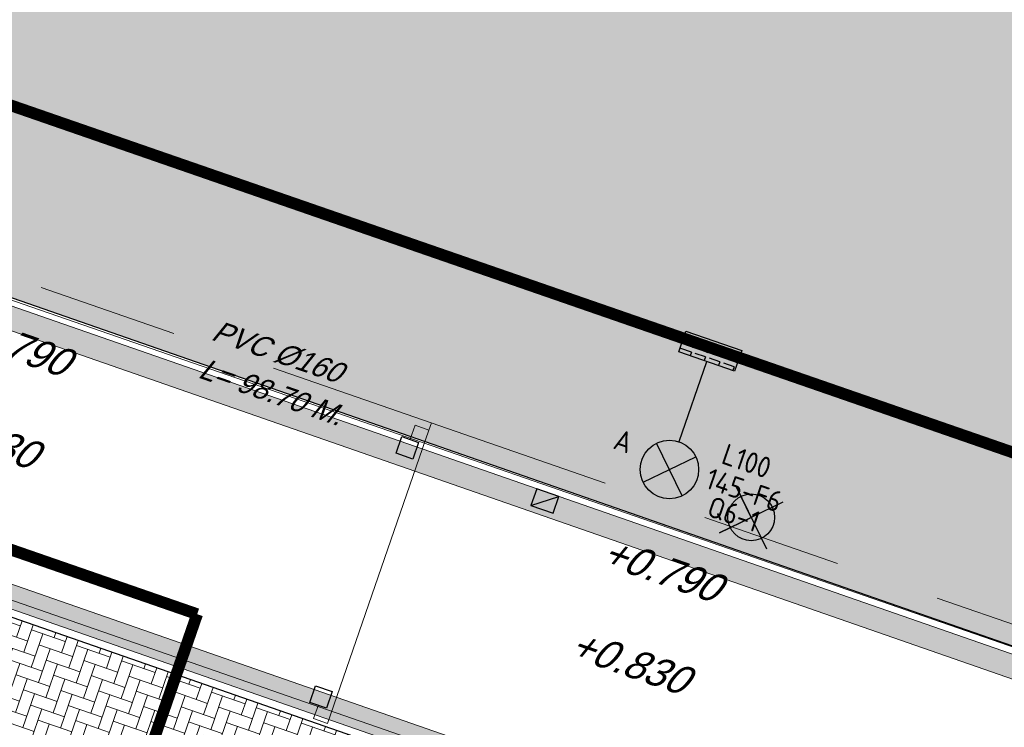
# Model space of a CAD drawing. Header units: metres. Extents: x 128615 to 129083, y 455669 to 456034.
# Tile 120 of 158: x 128905 to 128922, y 455832 to 455844. Entities that reach past the tile are written whole.
import ezdxf
from ezdxf.enums import TextEntityAlignment as Align
from ezdxf.lldxf.tags import DXFTag

# ---------------------------------------------------------------- set-up
doc = ezdxf.new("R2010")
doc.units = ezdxf.units.M
doc.linetypes.add('DASHED', pattern=[19.049999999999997, 12.7, -6.35])
doc.linetypes.add('RI-AWZI_TERREINRIOLERING', pattern=[19.8, 6, -1.8, 2.4, -1.8, 1.8, -1.8, 2.4, -1.8])
for name, color, linetype in [('B-ME-IE-VERLICHTING-G', 1, 'Continuous'), ('B-XX-GR-GRAS-G', 90, 'Continuous'), ('B-XX-GR-KRUIDEN-G', 98, 'Continuous'), ('B-XX-KL-ELEKTRA-G_HDSR', 190, 'HDSR_Elektra'), ('B-XX-RI-AWZI_TERREINRIOLERING-T25_HDSR', 7, 'Continuous'), ('B-XX-VH-KANTVERHARDING-G', 60, 'Continuous')]:
    doc.layers.add(name, color=color, linetype=linetype)
for name, color, linetype, lineweight in [('B-ME-RI-KOLK-G', 7, 'Continuous', 25), ('B-WE-OG-HOOGTELIJN-G', 7, 'Continuous', 18), ('B-XX-GR-HAAG-G', 90, 'GR-HAAG1', 13), ('B-XX-RI-AWZI_TERREINRIOLERING-G', 10, 'RI-AWZI_TERREINRIOLERING', 18), ('B-XX-VH-BESTRATING-V', 1, 'Continuous', 18)]:
    doc.layers.add(name, color=color, linetype=linetype, lineweight=lineweight)
doc.styles.add('BURO-018', font='Isocp.shx', dxfattribs={"height": 360})
doc.styles.get("Standard").update_dxf_attribs({"font": 'arial.ttf'})
doc.styles.add('TAUW-ISOCP', font='tcb_isocp.shx')
doc.styles.add('tcb_isocp', font='tcb_isocp.shx')
doc.linetypes.add('GR-HAAG1', pattern='A,6,[176,NLCS.SHX,S=0.125,R=0,X=0,Y=0],-2', length=8)
tags = doc.linetypes.add('HDSR_Elektra', pattern='A,25,-2,["E",Standard,S=1.5,R=0,X=0,Y=-0.75],-4', length=31).pattern_tags.tags
tags[6] = DXFTag(74, 10)

# ---------------------------------------------------------------- blocks, each defined once
blk = doc.blocks.new('*U231')
at = {"layer": 'B-ME-RI-KOLK-G'}
blk.add_hatch(color=256, dxfattribs=at).paths.add_polyline_path([(0.1997073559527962, -0.1502915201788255), (0.1997073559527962, 0.1497084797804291), (-0.2002926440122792, -0.1502915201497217)])
blk.add_lwpolyline([(0.1997073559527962, -0.1502915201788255), (0.1997073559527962, 0.1497084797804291), (-0.2002926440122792, 0.1497084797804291), (-0.2002926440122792, -0.1502915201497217)], close=True, dxfattribs=at)
blk.add_lwpolyline([(-0.2002926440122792, -0.1502915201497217), (0.1997073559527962, 0.1497084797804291)], dxfattribs=at)
blk = doc.blocks.new('E00525')
at = {"linetype": 'ByBlock'}
h = blk.add_hatch(dxfattribs=at)
h.set_pattern_fill('ANGLE', color=0, scale=0.18438609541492, style=0)
h.set_pattern_definition([(360, (-37.67331033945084, -34.01927211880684), (5.551115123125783e-17, 1.287936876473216), [0.9366813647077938, -0.3512555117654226]), (90, (-37.67331033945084, -34.01927211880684), (-1.287936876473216, 1.387778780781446e-16), [0.9366813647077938, -0.3512555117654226])])
edge = h.paths.add_edge_path()
edge.add_line((-2.522521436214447, 2.863310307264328), (2.522521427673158, 2.863310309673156))
edge.add_line((2.522521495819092, 2.863310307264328), (2.522521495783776, 1.000000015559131))
edge.add_line((2.522521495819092, 1.000000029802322), (-2.522521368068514, 1.000000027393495))
edge.add_line((-2.522521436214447, 1), (-2.522521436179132, 2.863310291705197))
h = blk.add_hatch(color=0, dxfattribs=at)
edge = h.paths.add_edge_path()
edge.add_line((-2.522521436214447, 2.863310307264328), (2.522521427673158, 2.863310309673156))
edge.add_line((2.522521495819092, 2.863310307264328), (2.522521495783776, 1.000000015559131))
edge.add_line((2.522521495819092, 1.000000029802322), (-2.522521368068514, 1.000000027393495))
edge.add_line((-2.522521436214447, 1), (-2.522521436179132, 2.863310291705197))
at = {"color": 0, "linetype": 'ByBlock'}
for p, q in [((1.767766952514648, 14.38605433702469), (-1.767766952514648, 10.85052043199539)), ((-1.767766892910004, 14.38605433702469), (1.767767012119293, 10.85052046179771)), ((5.960464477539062e-08, 10.0973382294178), (1.192092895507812e-07, 2.863310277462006))]:
    blk.add_line(p, q, dxfattribs=at)
blk.add_lwpolyline([(-2.522521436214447, 2.863310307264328), (2.522521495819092, 2.863310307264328), (2.522521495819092, 1.000000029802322), (-2.522521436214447, 1)], close=True, dxfattribs=at)
blk.add_circle((0, 12.61828738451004), 2.500000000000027, dxfattribs=at)
at = {"color": 0, "linetype": 'ByBlock', "style": 'BURO-018'}
for tag, p in [('E_GKAST', (5.960464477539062e-08, 20.61828738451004)), ('E_GROEP', (5.960464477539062e-08, 17.61828738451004)), ('E_SGROEP', (4.500000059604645, 17.61828738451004)), ('E_ARMCODE', (0, 12.61828738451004)), ('E_SLET', (4.500000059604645, 11.61828738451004))]:
    blk.add_attdef(tag, text='', height=1.8, dxfattribs=at).set_placement(p, align=Align.MIDDLE)

msp = doc.modelspace()

# ---------------------------------------------------------------- hatches: boundary and pattern name
at = {"layer": 'B-XX-GR-GRAS-G'}
h = msp.add_hatch(dxfattribs=at)
h.set_pattern_fill('CROSS', color=256, scale=0.09999999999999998, angle=-116.5632943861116, style=0)
h.set_pattern_definition([(340.9065815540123, (128738.9979208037, 455858.1422880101), (0.8077808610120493, 0.3923519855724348), [0.3174999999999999, -0.9525]), (70.90658155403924, (128739.0960088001, 455857.9403427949), (-0.3923519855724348, 0.8077808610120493), [0.3174999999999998, -0.9524999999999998])])
h.paths.add_polyline_path([(128845.8675353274, 455784.6485665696), (128847.5685110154, 455784.0597697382), (128847.7647766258, 455784.6267616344), (128846.0638009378, 455785.2155584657)])
h.paths.add_polyline_path([(128967.1055860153, 455860.4144094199), (128969.4210054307, 455866.8918425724), (128880.9006920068, 455904.409712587), (128810.0577815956, 455927.1027515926), (128808.0815679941, 455921.3936663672), (128811.5859768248, 455919.9881814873), (128842.9440111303, 455909.6012506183), (128874.3253125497, 455899.2845629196), (128897.3942134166, 455890.0887698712), (128932.249899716, 455875.2515896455), (128958.9784740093, 455863.874893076)])
edge = h.paths.add_edge_path()
edge.add_line((128984.0843231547, 455804.1850891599), (128953.5143684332, 455822.3927003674))
edge.add_line((128953.5143684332, 455822.3927003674), (128931.0817976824, 455759.6371250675))
edge.add_line((128931.0817976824, 455759.6371250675), (128923.691293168, 455762.2048782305))
edge.add_line((128923.691293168, 455762.2048782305), (128914.0269830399, 455765.5502024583))
edge.add_line((128914.0269830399, 455765.5502024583), (128897.845598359, 455770.6508317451))
edge.add_line((128897.845598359, 455770.6508317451), (128884.7246261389, 455774.2573768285))
edge.add_line((128884.7246261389, 455774.2573768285), (128872.548293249, 455777.8537726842))
edge.add_line((128872.548293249, 455777.8537726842), (128866.079626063, 455781.0475949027))
edge.add_line((128866.079626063, 455781.0475949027), (128866.0212588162, 455781.0678178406))
edge.add_line((128866.0212588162, 455781.0678178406), (128863.5642032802, 455773.7248399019))
edge.add_line((128863.5642032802, 455773.7248399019), (128871.5285838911, 455771.3053608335))
edge.add_line((128871.5285838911, 455771.3053608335), (128871.6722959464, 455771.410655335))
edge.add_arc((128873.3846396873, 455770.369334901), 2.004113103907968, 78.24944847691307, 148.6951358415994, ccw=False)
edge.add_line((128873.7927796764, 455772.3314488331), (128875.0821999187, 455772.0165345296))
edge.add_line((128875.0821999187, 455772.0165345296), (128927.2955738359, 455757.61301808))
edge.add_line((128927.2955738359, 455757.61301808), (128956.895554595, 455749.1705929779))
edge.add_line((128956.895554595, 455749.1705929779), (128984.0843231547, 455804.1850891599))
at = {"layer": 'B-XX-GR-HAAG-G'}
h = msp.add_hatch(dxfattribs=at)
h.set_pattern_fill('ANGLE', color=256, scale=0.03999999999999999, angle=-19.09341844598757, style=0)
h.set_pattern_definition([(78.37645749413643, (128738.9979208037, 455858.1422880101), (-0.2736702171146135, 0.05629362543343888), [0.2032, -0.07619999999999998]), (168.3764574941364, (128738.9979208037, 455858.1422880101), (-0.0562936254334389, -0.2736702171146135), [0.2031999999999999, -0.07619999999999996])])
edge = h.paths.add_edge_path()
edge.add_line((128824.0560011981, 455861.2439628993), (128824.3251972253, 455861.9975444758))
edge.add_line((128824.3251972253, 455861.9975444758), (128807.412816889, 455867.9094233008))
edge.add_line((128807.412816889, 455867.9094233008), (128807.5844640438, 455867.0019485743))
edge.add_line((128807.5844640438, 455867.0019485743), (128824.0565718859, 455861.2437634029))
edge.add_line((128911.0524530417, 455830.6925610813), (128923.8730139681, 455826.2243651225))
edge.add_line((128923.8730139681, 455826.2243651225), (128926.9522502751, 455825.1512758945))
edge.add_line((128926.9522502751, 455825.1512758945), (128927.2239480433, 455825.9444302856))
edge.add_line((128927.2239480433, 455825.9444302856), (128912.031396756, 455831.2301135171))
edge.add_line((128912.031396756, 455831.2301135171), (128911.0523500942, 455830.6922639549))
at = {"layer": 'B-XX-GR-KRUIDEN-G'}
h = msp.add_hatch(dxfattribs=at)
h.set_pattern_fill('SWAMP', color=256, scale=0.2, angle=-116.5632943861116, style=0)
h.set_pattern_definition([(340.9065815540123, (128738.9979208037, 455858.1422880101), (3.839350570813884, 3.326515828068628), [0.6349999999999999, -4.444999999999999]), (70.90658155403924, (128739.2979540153, 455858.0384307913), (-0.9611808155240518, 4.988231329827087), [0.3174999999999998, -8.481319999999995]), (70.90658155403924, (128739.3729632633, 455858.0124661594), (-0.9611808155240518, 4.988231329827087), [0.2539999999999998, -8.544819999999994]), (70.90658155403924, (128739.2229447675, 455858.0643954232), (-0.9611808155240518, 4.988231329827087), [0.2539999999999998, -8.544819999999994]), (40.90658155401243, (128739.4479706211, 455857.9865021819), (-0.9611719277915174, 4.988233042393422), [0.2032, -4.876799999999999]), (100.9065815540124, (128739.1479374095, 455858.0903594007), (-4.8005224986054, 1.661717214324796), [0.2032, -4.8768])])
edge = h.paths.add_edge_path()
edge.add_line((128948.4118116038, 455833.4579504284), (128948.6455033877, 455826.0782791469))
edge.add_line((128948.6455033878, 455826.0782791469), (128943.9095911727, 455812.3966981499))
edge.add_line((128943.9095911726, 455812.3966981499), (128941.3888850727, 455813.2785094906))
edge.add_line((128941.3888850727, 455813.2785094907), (128942.1339618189, 455815.4309623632))
edge.add_arc((128932.745274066, 455818.888458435), 10.00508554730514, -20.21683048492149, 71.17534409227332)
edge.add_line((128935.9736453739, 455828.358376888), (128892.1860483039, 455843.579290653))
edge.add_arc((128893.6952972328, 455847.9211051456), 4.596649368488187, -157.04283936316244, -109.16785423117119, ccw=False)
edge.add_arc((128894.4307678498, 455848.232645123), 5.395382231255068, 162.5112662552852, 202.9571606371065, ccw=False)
edge.add_line((128889.2847814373, 455849.8540560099), (128901.8557516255, 455885.6735668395))
edge.add_line((128901.8557516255, 455885.6735668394), (128887.2242848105, 455890.7225570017))
edge.add_line((128887.2242848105, 455890.7225570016), (128887.1817624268, 455890.5997140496))
edge.add_line((128887.1817624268, 455890.5997140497), (128874.5146120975, 455895.1035688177))
edge.add_line((128874.5146120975, 455895.1035688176), (128873.5283828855, 455892.2544503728))
edge.add_arc((128867.280722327, 455871.995513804), 21.20041917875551, 72.86074229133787, 176.4358647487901)
edge.add_line((128846.121308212, 455873.313454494), (128835.0103701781, 455877.1887525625))
edge.add_arc((128817.5916042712, 455889.2204382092), 21.17014088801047, -34.63404912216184, -24.22743715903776)
edge.add_line((128836.8971577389, 455880.5330640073), (128837.0847450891, 455880.5150973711))
edge.add_line((128837.0847450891, 455880.5150973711), (128838.2442237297, 455883.7950644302))
edge.add_line((128838.2442237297, 455883.7950644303), (128838.0851409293, 455883.9110295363))
edge.add_arc((128817.5916042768, 455889.2204382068), 21.17014088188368, -14.52468191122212, 21.05836036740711)
edge.add_line((128837.3478955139, 455896.8272655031), (128838.4437976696, 455897.45125095))
edge.add_line((128838.4437976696, 455897.45125095), (128836.9196742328, 455900.519436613))
edge.add_line((128836.9196742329, 455900.519436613), (128835.8290882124, 455899.9707426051))
edge.add_arc((128817.5916042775, 455889.2204382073), 21.17014088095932, 30.51773535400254, 65.7725628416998)
edge.add_line((128826.2789784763, 455908.5259916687), (128826.2969451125, 455908.713579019))
edge.add_line((128826.2969451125, 455908.7135790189), (128823.0169780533, 455909.8730576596))
edge.add_line((128823.0169780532, 455909.8730576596), (128822.9010129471, 455909.7139748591))
edge.add_arc((128817.591604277, 455889.2204382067), 21.17014088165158, 75.47531808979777, 155.5873596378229)
edge.add_line((128798.3142327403, 455897.9701702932), (128798.1176121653, 455897.9799474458))
edge.add_line((128798.1176121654, 455897.9799474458), (128797.7211869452, 455896.8585281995))
edge.add_line((128797.7211869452, 455896.8585281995), (128793.8072384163, 455898.2133509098))
edge.add_arc((128775.6531717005, 455909.0573338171), 21.14620778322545, -30.85117203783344, -24.45064201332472)
edge.add_line((128794.9029489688, 455900.3047239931), (128795.4902118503, 455900.2458409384))
edge.add_line((128795.4902118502, 455900.2458409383), (128796.7020683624, 455903.7467742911))
edge.add_line((128796.7020683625, 455903.746774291), (128796.1976420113, 455904.0486570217))
edge.add_arc((128775.6531716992, 455909.057333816), 21.14620778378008, -13.70124981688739, 21.18853243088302)
edge.add_line((128795.3698146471, 455916.7003760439), (128797.9082227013, 455917.9559061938))
edge.add_line((128797.9082227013, 455917.9559061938), (128796.4067381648, 455921.1222890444))
edge.add_line((128796.4067381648, 455921.1222890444), (128793.8362756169, 455919.8525566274))
edge.add_arc((128775.6531717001, 455909.0573338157), 21.1462077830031, 30.69740409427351, 65.54935799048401)
edge.add_line((128784.4057815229, 455928.3071110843), (128784.4646645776, 455928.8943739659))
edge.add_line((128784.4646645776, 455928.8943739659), (128780.9637312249, 455930.1062304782))
edge.add_line((128780.9637312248, 455930.1062304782), (128780.6618484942, 455929.6018041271))
edge.add_arc((128775.6531717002, 455909.0573338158), 21.14620778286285, 76.298750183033, 155.5095457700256)
edge.add_line((128756.4094808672, 455917.8233173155), (128755.8262168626, 455917.8979581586))
edge.add_line((128755.8262168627, 455917.8979581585), (128754.6142224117, 455914.3971073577))
edge.add_line((128754.6142224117, 455914.3971073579), (128755.1121866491, 455914.0802848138))
edge.add_arc((128775.6531716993, 455909.057333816), 21.1462077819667, 166.2589379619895, 191.7043835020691)
edge.add_line((128754.9466508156, 455904.7675673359), (128751.1985842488, 455903.6584638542))
edge.add_line((128751.1985842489, 455903.6584638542), (128751.1173775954, 455903.9197317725))
edge.add_line((128751.1173775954, 455903.9197317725), (128741.4969709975, 455907.2999279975))
edge.add_line((128741.4969709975, 455907.2999279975), (128757.0495062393, 455938.2990116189))
edge.add_line((128757.0495062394, 455938.2990116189), (128795.963293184, 455925.5684809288))
edge.add_line((128795.963293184, 455925.5684809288), (128808.0815679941, 455921.3936663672))
edge.add_line((128808.0815679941, 455921.3936663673), (128811.5859768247, 455919.9881814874))
edge.add_line((128811.5859768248, 455919.9881814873), (128842.9440111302, 455909.6012506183))
edge.add_line((128842.9440111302, 455909.6012506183), (128874.3253125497, 455899.2845629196))
edge.add_line((128874.3253125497, 455899.2845629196), (128897.3942134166, 455890.0887698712))
edge.add_line((128897.3942134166, 455890.0887698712), (128932.249899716, 455875.2515896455))
edge.add_line((128932.249899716, 455875.2515896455), (128958.9784740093, 455863.874893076))
edge.add_line((128958.9784740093, 455863.8748930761), (128948.4118116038, 455833.4579504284))
h.paths.add_polyline_path([(128845.694092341, 455904.4570519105), (128848.0856081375, 455905.5477301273), (128849.2310223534, 455903.2376735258), (128848.6444501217, 455901.5319182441), (128846.8291906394, 455902.1678003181)], flags=16)
at = {"layer": 'B-XX-VH-BESTRATING-V'}
h = msp.add_hatch(dxfattribs=at)
h.set_pattern_fill('BRICK', color=256, scale=0.03307086, angle=-116.5097316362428)
h.set_pattern_definition([(340.9065815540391, (128782.926339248, 455849.4786328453), (0.0686929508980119, 0.1984471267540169), []), (70.90658155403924, (128782.926339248, 455849.4786328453), (-0.3968942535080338, 0.1373859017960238), [0.2099999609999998, -0.2099999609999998]), (70.90658155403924, (128783.1247863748, 455849.4099398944), (-0.3968942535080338, 0.1373859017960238), [-0.2099999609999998, 0.2099999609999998])])
edge = h.paths.add_edge_path()
edge.add_arc((128879.3936255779, 455805.876259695), 4.601891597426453, 69.65643380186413, 160.8966683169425, ccw=False)
edge.add_line((128880.9934671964, 455810.1911076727), (128924.3141953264, 455795.1533938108))
edge.add_arc((128927.7884713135, 455804.2752318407), 9.761071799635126, 249.1494361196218, 341.8216779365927)
edge.add_line((128937.0623695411, 455801.2300168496), (128942.0115575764, 455815.4747647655))
edge.add_arc((128932.7452740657, 455818.8884584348), 9.875085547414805, 339.7762308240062, 431.1775957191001)
edge.add_line((128935.9313305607, 455828.2354557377), (128892.1413870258, 455843.4571851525))
edge.add_arc((128893.9661163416, 455848.2104546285), 5.091483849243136, 160.6539968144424, 248.9987380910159, ccw=False)
edge.add_line((128889.1621217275, 455849.8971210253), (128901.6898106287, 455885.5933068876))
edge.add_line((128901.6898106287, 455885.5933068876), (128887.1807336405, 455890.6000690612))
edge.add_line((128887.1807336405, 455890.6000690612), (128887.0472073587, 455890.2230276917))
edge.add_line((128887.0472073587, 455890.2230276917), (128901.1792229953, 455885.34635333))
edge.add_line((128901.1792229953, 455885.34635333), (128888.7847076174, 455850.0296298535))
edge.add_arc((128893.9661163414, 455848.2104546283), 5.491483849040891, 160.6539968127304, 249.0667786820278)
edge.add_line((128892.0041211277, 455843.0814225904), (128935.8011466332, 455827.857231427))
edge.add_arc((128932.7452740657, 455818.888458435), 9.475085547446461, -20.24600750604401, 71.18481212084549, ccw=False)
edge.add_line((128941.6349457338, 455815.6095891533), (128936.683389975, 455801.3580264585))
edge.add_arc((128927.7884713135, 455804.2752318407), 9.36107179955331, 249.1132310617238, 341.8424167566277, ccw=False)
edge.add_line((128924.4510408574, 455795.5293057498), (128881.0276453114, 455810.6025633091))
edge.add_arc((128879.3920985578, 455805.8776308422), 5.000000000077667, 70.9065815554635, 160.9065815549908)
edge.add_line((128874.6671660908, 455807.5131775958), (128865.6289427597, 455781.5539549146))
edge.add_line((128865.6289427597, 455781.5539549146), (128866.0087595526, 455781.4282871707))
edge.add_line((128866.0087595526, 455781.4282871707), (128875.0451606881, 455807.3823338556))
h = msp.add_hatch(dxfattribs=at)
h.set_pattern_fill('BRICK', color=256, scale=0.03307086, angle=-116.5097316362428)
h.set_pattern_definition([(340.9065815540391, (128782.2541774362, 455860.6466875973), (0.06869295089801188, 0.1984471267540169), []), (70.90658155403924, (128782.2541774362, 455860.6466875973), (-0.3968942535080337, 0.1373859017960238), [0.2099999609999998, -0.2099999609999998]), (70.90658155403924, (128782.452624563, 455860.5779946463), (-0.3968942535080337, 0.1373859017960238), [-0.2099999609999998, 0.2099999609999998])])
edge = h.paths.add_edge_path()
edge.add_line((128934.9965740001, 455808.6128771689), (128936.3447550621, 455812.5020914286))
edge.add_arc((128926.3214055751, 455815.6933505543), 10.51910974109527, 342.3394349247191, 433.3339419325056)
edge.add_line((128929.3382132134, 455825.7705794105), (128891.2618621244, 455839.0179500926))
edge.add_arc((128889.684886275, 455833.6324047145), 5.611679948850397, 73.67910536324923, 160.0409324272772)
edge.add_line((128884.4102622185, 455835.547944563), (128879.8481947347, 455822.5359907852))
edge.add_arc((128884.5052695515, 455820.4112389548), 5.118878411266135, 155.4755497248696, 251.273072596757)
edge.add_line((128882.8618120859, 455815.5633565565), (128921.8744891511, 455802.0601289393))
edge.add_arc((128925.1878598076, 455811.8400681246), 10.32596898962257, 251.2840020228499, 341.7881409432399)
edge = h.paths.add_edge_path(flags=16)
edge.add_arc((128884.7087189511, 455820.4987461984), 4.869812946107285, 157.1962172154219, 249.35060120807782, ccw=False)
edge.add_line((128880.2195424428, 455822.3861710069), (128884.7869772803, 455835.4134424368))
edge.add_arc((128889.6848862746, 455833.6324047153), 5.211679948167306, 73.78688577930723, 160.0171010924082, ccw=False)
edge.add_line((128891.1400441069, 455838.6368151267), (128929.2151549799, 455825.3898755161))
edge.add_arc((128926.3214055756, 455815.6933505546), 10.11910974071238, -17.632023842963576, 73.38323445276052, ccw=False)
edge.add_line((128935.9651349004, 455812.6282458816), (128934.6175901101, 455808.7408671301))
edge.add_arc((128925.1878598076, 455811.8400681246), 9.925968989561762, 251.2884669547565, 341.80623247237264, ccw=False)
edge.add_line((128922.003572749, 455802.4387290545), (128882.9913864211, 455815.9417902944))
h = msp.add_hatch(dxfattribs=at)
h.set_pattern_fill('AR-HBONE', color=256, scale=0.001999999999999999, angle=-71.56329438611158, style=0)
h.set_pattern_definition([(70.90658155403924, (128738.9979208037, 455858.1422880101), (-0.1255526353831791, 0.2584898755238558), [0.6095999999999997, -0.2031999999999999]), (160.9065815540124, (128739.0643893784, 455858.3343091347), (-0.1255526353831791, 0.2584898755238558), [0.6095999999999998, -0.2031999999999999])])
h.paths.add_polyline_path([(128897.721302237, 455836.2083041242), (128911.8660840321, 455831.2876224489), (128907.1547294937, 455828.7195497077), (128906.5318408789, 455827.0025206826), (128903.7482566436, 455827.9511564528), (128903.5810329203, 455827.4680636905), (128895.6598580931, 455830.2531308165)])

# ---------------------------------------------------------------- linework, layer by layer
at = {"layer": 'B-ME-IE-VERLICHTING-G'}
msp.add_lwpolyline([(128918.1143713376, 455835.6636981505), (128917.0352330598, 455835.1401733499), (128917.5748021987, 455835.4019357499), (128917.3130397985, 455835.9415048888), (128917.8365645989, 455834.8623666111)], dxfattribs=at)
msp.add_circle((128917.5748021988, 455835.4019357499), 0.3998079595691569, dxfattribs=at)
at = {"layer": 'B-ME-RI-KOLK-G', "lineweight": -3}
for points in [[(128911.7914449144, 455836.3980958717), (128911.5079489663, 455836.4962286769), (128911.6060817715, 455836.7797246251), (128911.8895777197, 455836.6815918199)], [(128910.319452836, 455832.1456566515), (128910.035956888, 455832.2437894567), (128910.1340896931, 455832.5272854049), (128910.4175856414, 455832.4291525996)]]:
    msp.add_lwpolyline(points, close=True, dxfattribs=at)
at = {"layer": 'B-XX-KL-ELEKTRA-G_HDSR', "linetype": 'DASHED', "const_width": 0.1999999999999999}
for points in [[(128885.4530742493, 455838.1188174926), (128888.8709376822, 455847.9926861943), (128943.8585379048, 455828.9585959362), (128941.7687707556, 455822.76152082)], [(128908.1098993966, 455833.7497128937), (128889.1926257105, 455840.2979727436)], [(128906.6244157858, 455829.4582979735), (128908.1098993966, 455833.7497128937)]]:
    msp.add_lwpolyline(points, dxfattribs=at)
at = {"layer": 'B-XX-RI-AWZI_TERREINRIOLERING-G'}
msp.add_lwpolyline([(128933.7924894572, 455829.5110545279), (128885.8632397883, 455846.1018793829)], dxfattribs=at)
at = {"layer": 'B-XX-RI-AWZI_TERREINRIOLERING-G', "flags": 128}
for points in [[(128910.1804023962, 455832.2025159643), (128910.0986250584, 455831.966269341), (128910.3348716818, 455831.8844920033), (128912.0685512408, 455836.8929204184)], [(128911.7505272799, 455836.7384511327), (128911.8323046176, 455836.974697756), (128912.0685512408, 455836.8929204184), (128912.1111864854, 455837.016089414)]]:
    msp.add_lwpolyline(points, dxfattribs=at)
at = {"layer": 'B-XX-VH-BESTRATING-V'}
for p, q in [((128892.2271430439, 455843.508955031), (128935.8553329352, 455828.4069522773)), ((128890.6439354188, 455838.9352200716), (128929.6975344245, 455825.4167227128))]:
    msp.add_line(p, q, dxfattribs=at)
for points in [[(128865.6289427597, 455781.5539549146), (128866.0087595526, 455781.4282871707), (128872.7662152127, 455800.7986898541), (128875.0451606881, 455807.3823338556, -0.4142135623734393), (128880.8968015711, 455810.2245687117), (128881.3780623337, 455810.0534219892), (128924.3141953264, 455795.1533938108, 0.427940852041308), (128937.0623695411, 455801.2300168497), (128942.0115575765, 455815.4747647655, 0.421395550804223), (128935.9313305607, 455828.2354557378), (128892.1413870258, 455843.4571851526, -0.4057770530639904), (128889.1621217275, 455849.8971210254), (128901.6898106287, 455885.5933068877), (128887.1807336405, 455890.6000690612)], [(128865.5858228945, 455781.4303511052), (128865.5858228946, 455781.4303511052), (128872.3885393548, 455800.9304507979), (128874.6671660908, 455807.5131775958, -0.4142135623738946), (128881.0276453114, 455810.6025633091), (128881.5092014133, 455810.431314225), (128924.4510408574, 455795.5293057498, 0.4282348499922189), (128936.683389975, 455801.3580264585), (128941.6349457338, 455815.6095891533, 0.4215469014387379), (128935.8011466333, 455827.857231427), (128892.0041211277, 455843.0814225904, -0.4061228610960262), (128888.7847076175, 455850.0296298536), (128901.1792229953, 455885.34635333), (128887.0472073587, 455890.2230276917)]]:
    msp.add_lwpolyline(points, format="xyb", dxfattribs=at)
for points in [[(128929.3382132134, 455825.7705794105, -0.4193066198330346), (128936.3447550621, 455812.5020914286), (128934.9965740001, 455808.6128771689, -0.4167930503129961), (128921.8744891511, 455802.0601289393), (128912.8104186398, 455805.1704902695), (128897.4071440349, 455810.5314327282), (128890.4454780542, 455812.9398947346), (128882.8618120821, 455815.5633565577, -0.4441704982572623), (128879.8481947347, 455822.5359907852), (128881.6349569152, 455827.6345950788), (128884.4102622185, 455835.547944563, -0.3957353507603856), (128891.2618621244, 455839.0179500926), (128898.3960434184, 455836.5361136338)], [(128929.2151549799, 455825.3898755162, -0.4194130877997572), (128935.9651349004, 455812.6282458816), (128934.6175901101, 455808.7408671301, -0.416862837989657), (128922.0035727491, 455802.4387290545), (128912.9410741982, 455805.548550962), (128897.5382736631, 455810.9093284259), (128890.5762570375, 455813.3179117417), (128882.9913864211, 455815.9417902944, -0.4453794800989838), (128880.2195424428, 455822.3861710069), (128882.0124482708, 455827.5023064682), (128884.7869772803, 455835.4134424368, -0.3950713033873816), (128891.140044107, 455838.6368151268), (128898.2646171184, 455836.1583211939)]]:
    msp.add_lwpolyline(points, format="xyb", close=True, dxfattribs=at)
at = {"layer": 'B-XX-VH-KANTVERHARDING-G'}
msp.add_lwpolyline([(128865.5858228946, 455781.4303511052), (128866.0866515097, 455781.2568252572), (128872.8889598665, 455800.7558675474), (128875.1680089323, 455807.33980964, -0.414213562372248), (128880.8542773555, 455810.1017204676), (128881.3354421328, 455809.9306070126), (128924.2697458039, 455795.0312136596, 0.427849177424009), (128937.1855328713, 455801.1883992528), (128942.1339618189, 455815.4309623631, 0.4213483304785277), (128935.973645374, 455828.358376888), (128892.186048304, 455843.579290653, -0.4056557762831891), (128889.2847813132, 455849.8540556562), (128901.8557516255, 455885.6735668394), (128887.2242848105, 455890.7225570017)], format="xyb", dxfattribs=at)
msp.add_lwpolyline([(128929.1751966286, 455825.2661343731, -0.4194490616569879), (128935.8417512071, 455812.6692254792), (128934.4944158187, 455808.7824508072, -0.4168864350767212), (128922.0455216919, 455802.561775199), (128912.9835372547, 455805.6714206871), (128897.5808907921, 455811.0321445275), (128890.618760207, 455813.4407672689), (128883.033487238, 455816.0647850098, -0.4458063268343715), (128880.3401746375, 455822.3373203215), (128882.1351329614, 455827.4593126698), (128884.9094035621, 455835.3697118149, -0.3948388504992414), (128891.1005322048, 455838.5129187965), (128898.2219035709, 455836.0355386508)], format="xyb", close=True, dxfattribs=at)

# ---------------------------------------------------------------- block references
at = {"layer": 'B-ME-IE-VERLICHTING-G'}
ref = msp.add_blockref('E00525', (128917.0022817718, 455838.6038537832), dxfattribs=dict(at, xscale=0.1999999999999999, yscale=0.1999999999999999, zscale=0.1999999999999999, rotation=160.9066036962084))
ref.add_attrib('E_SGROEP', 'Q6-1', dxfattribs={"layer": '0', "color": 1, "linetype": 'ByBlock', "height": 0.3599999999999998, "rotation": 340.9066023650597, "style": 'BURO-018'}).set_placement((128917.2781299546, 455835.4578486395), align=Align.MIDDLE)
ref.add_attrib('E_GKAST', 'L100', dxfattribs={"layer": '0', "color": 1, "linetype": 'ByBlock', "height": 0.3599999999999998, "rotation": 340.9066023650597, "style": 'BURO-018'}).set_placement((128917.4976010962, 455836.363981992), align=Align.MIDDLE)
ref.add_attrib('E_GROEP', '145-F6', dxfattribs={"layer": '0', "color": 1, "linetype": 'ByBlock', "height": 0.3599999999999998, "rotation": 340.9066023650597, "style": 'BURO-018'}).set_placement((128917.452644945, 455835.8667723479), align=Align.MIDDLE)
ref.add_attrib('E_SLET', 'A', dxfattribs={"layer": '0', "color": 1, "linetype": 'ByBlock', "height": 0.3599999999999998, "rotation": 340.9066023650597, "style": 'BURO-018'}).set_placement((128915.3917045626, 455836.7024266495), align=Align.MIDDLE)
at = {"layer": 'B-ME-RI-KOLK-G', "rotation": 340.8943232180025}
msp.add_blockref('*U231', (128914.0501500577, 455835.6830284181), dxfattribs=at)

# ---------------------------------------------------------------- texts
at = {"layer": 'B-WE-OG-HOOGTELIJN-G', "style": 'TAUW-ISOCP', "oblique": 20.00023775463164}
for s, p in [('+0.790', (128903.8632307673, 455838.4645904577)), ('+0.830', (128903.3169093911, 455836.8863221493)), ('+0.790', (128914.9828296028, 455834.6155145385)), ('+0.830', (128914.4365082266, 455833.0372462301))]:
    msp.add_text(s, height=0.4999999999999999, rotation=340.9065796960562, dxfattribs=at).set_placement(p)
at = {"layer": 'B-XX-RI-AWZI_TERREINRIOLERING-T25_HDSR', "style": 'tcb_isocp', "oblique": 20.00023775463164}
for s, p in [('PVC %%129160', (128908.3309316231, 455838.4409837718)), ('L= 98.70 M.', (128908.1071888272, 455837.7946130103))]:
    msp.add_text(s, height=0.36, rotation=340.906581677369, dxfattribs=at).set_placement(p)

doc.saveas('drawing.dxf')
